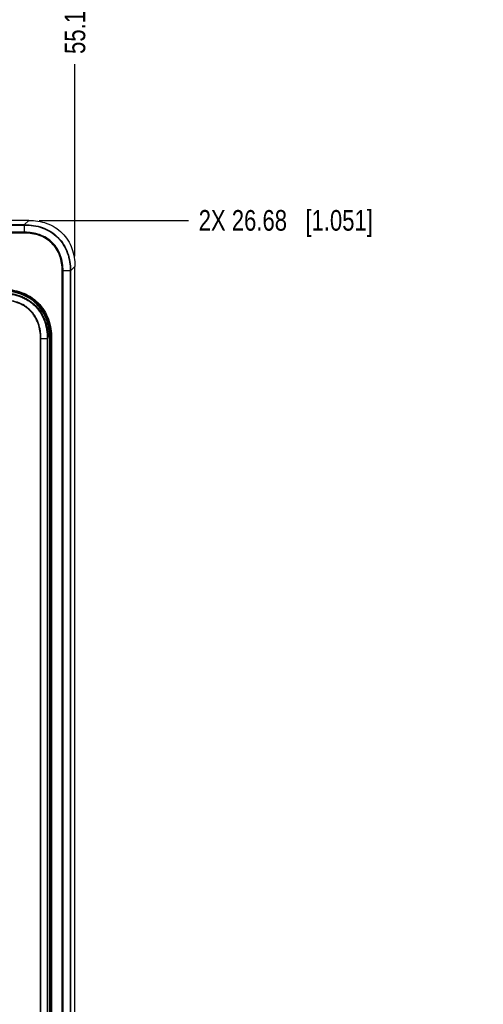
# Model space of a CAD drawing. Header units: inches. Extents: x 0 to 34, y 0 to 22.
# Tile 23 of 88: x 12.5 to 15.3, y 10.8 to 16.8. Entities that reach past the tile are written whole.
import ezdxf

# ---------------------------------------------------------------- set-up
doc = ezdxf.new("R2010")
doc.units = ezdxf.units.IN
doc.header["$LTSCALE"] = 1.87
doc.header["$MEASUREMENT"] = 0
doc.layers.get('0').update_dxf_attribs({"linetype": 'CONTINUOUS'})
doc.layers.add('DIMENSIONS', color=7, linetype='CONTINUOUS')
doc.styles.get("Standard").update_dxf_attribs({"font": 'txt', "width": 0.8})
doc.dimstyles.new('DIMSTYLE_1', dxfattribs={"dimtxt": 0.125, "dimasz": 0.18, "dimexe": 0.125, "dimexo": 0.0625, "dimgap": 0.03125, "dimtad": 0, "dimtih": 1, "dimtoh": 1, "dimdsep": 46, "dimtxsty": 'STANDARD', "dimblk": '_FILLED', "dimblk1": '_FILLED', "dimblk2": '_FILLED', "dimcen": 0.09, "dimadec": 0, "dimazin": 0, "dimtp": 0.001, "dimtm": 0.001, "dimtfac": 1, "dimtofl": 0, "dimtmove": 0, "dimatfit": 3, "dimldrblk": '_FILLED', "dimfxl": 1, "dimtolj": 1, "dimarcsym": 0})

# ---------------------------------------------------------------- blocks, each defined once
blk = doc.blocks.new('*D22')
at = {"layer": 'DIMENSIONS', "color": 2, "linetype": 'CONTINUOUS'}
blk.add_line((12.6538, 15.5909), (13.5582, 15.5909), dxfattribs=at)
at = {"layer": 'DIMENSIONS', "color": 2, "linetype": 'CONTINUOUS', "insert": (13.6207, 15.6534), "char_height": 0.125, "width": 1.625, "attachment_point": 1, "line_spacing_factor": 0.9}
blk.add_mtext('2X 26.68{\\Ftxt.shx;\\W1.000000;\\H0.125000; }[1.051]', dxfattribs=at)
blk = doc.blocks.new('_FILLED')
at = {"color": 0, "linetype": 'BYBLOCK'}
blk.add_solid([(0, 0), (-1, 0.174), (-1, -0.174)], dxfattribs=at)
blk = doc.blocks.new('*D23')
at = {"layer": 'DIMENSIONS', "color": 2, "linetype": 'CONTINUOUS'}
blk.add_line((12.6538, 8.2931), (13.5582, 8.2931), dxfattribs=at)
at = {"layer": 'DIMENSIONS', "color": 2, "linetype": 'CONTINUOUS', "insert": (13.6207, 8.3556), "char_height": 0.125, "width": 1.725, "attachment_point": 1, "line_spacing_factor": 0.9}
blk.add_mtext('2X 158.68{\\Ftxt.shx;\\W1.000000;\\H0.125000; }[6.247]', dxfattribs=at)
blk = doc.blocks.new('*D30')
at = {"layer": 'DIMENSIONS', "color": 2, "linetype": 'CONTINUOUS'}
blk.add_line((12.8707, 15.374), (12.8707, 16.5361), dxfattribs=at)
at = {"layer": 'DIMENSIONS', "color": 2, "linetype": 'CONTINUOUS', "insert": (12.8082, 16.5986), "char_height": 0.125, "width": 1.325, "attachment_point": 1, "rotation": 90, "line_spacing_factor": 0.9}
blk.add_mtext('55.18{\\Ftxt.shx;\\W1.000000;\\H0.125000; }[2.173]', dxfattribs=at)

msp = doc.modelspace()

# ---------------------------------------------------------------- linework, layer by layer
at = {"color": 7, "linetype": 'CONTINUOUS'}
for p, q in [((12.5913, 15.5909), (12.425, 15.5909)), ((12.4325, 15.565), (12.5653, 15.565)), ((12.5653, 15.565), (12.5652, 15.5626)), ((12.5653, 15.565), (12.5913, 15.5909)), ((12.4325, 15.5626), (12.5652, 15.5626)), ((12.5652, 15.5191), (12.4325, 15.5191)), ((12.5652, 15.5136), (12.4325, 15.5136)), ((12.5652, 15.5136), (12.5652, 15.5626)), ((12.7934, 8.5986), (12.7934, 15.2854)), ((12.7934, 15.2854), (12.7989, 15.2854)), ((12.7989, 8.5986), (12.7989, 15.2854)), ((12.8424, 15.2854), (12.7989, 15.2854)), ((12.8448, 15.2855), (12.8424, 15.2854)), ((12.8424, 15.2854), (12.8424, 8.5986)), ((12.8448, 15.2855), (12.8707, 15.3115)), ((12.8448, 15.2855), (12.8448, 8.5986)), ((12.8707, 8.5726), (12.8707, 15.3115)), ((12.6622, 9.009), (12.6622, 14.8751)), ((12.6622, 14.8751), (12.7073, 14.8751)), ((12.665, 9.009), (12.665, 14.8751)), ((12.7031, 14.8751), (12.7031, 9.009)), ((12.7043, 14.8751), (12.7043, 9.009)), ((12.7073, 9.009), (12.7073, 14.8751)), ((12.7178, 9.009), (12.7178, 14.8751)), ((12.7296, 14.8751), (12.7178, 14.8751)), ((12.7218, 9.009), (12.7218, 14.8751)), ((12.7256, 14.8751), (12.7256, 9.009)), ((12.7296, 14.8751), (12.7296, 9.009))]:
    msp.add_line(p, q, dxfattribs=at)
for points, knots in [([(12.5653, 15.565), (12.6022, 15.565), (12.6768, 15.554), (12.7742, 15.4944), (12.8339, 15.3969), (12.8448, 15.3224), (12.8448, 15.2855)], [0, 0, 0, 0, 0.250351, 0.500111, 0.749737, 1, 1, 1, 1]), ([(12.5913, 15.5909), (12.6281, 15.5909), (12.7027, 15.58), (12.8002, 15.5204), (12.8598, 15.4229), (12.8707, 15.3483), (12.8707, 15.3115)], [0, 0, 0, 0, 0.250316, 0.499997, 0.749678, 1, 1, 1, 1]), ([(12.5652, 15.5626), (12.6018, 15.5626), (12.6758, 15.5518), (12.7725, 15.4926), (12.8316, 15.3959), (12.8424, 15.322), (12.8424, 15.2854)], [0, 0, 0, 0, 0.250355, 0.500111, 0.749734, 1, 1, 1, 1]), ([(12.7989, 15.2854), (12.799, 15.3163), (12.7903, 15.3788), (12.741, 15.4612), (12.6586, 15.5105), (12.5962, 15.5191), (12.5652, 15.5191)], [0, 0, 0, 0, 0.250377, 0.499939, 0.749615, 1, 1, 1, 1]), ([(12.7934, 15.2854), (12.7935, 15.3156), (12.785, 15.3767), (12.737, 15.4572), (12.6565, 15.5053), (12.5954, 15.5136), (12.5652, 15.5136)], [0, 0, 0, 0, 0.250388, 0.499939, 0.749603, 1, 1, 1, 1]), ([(12.4305, 15.1742), (12.47, 15.1742), (12.5301, 15.1651), (12.6019, 15.1308), (12.6489, 15.0935), (12.6861, 15.0465), (12.7205, 14.9747), (12.7296, 14.9146), (12.7296, 14.8751)], [0, 0, 0, 0, 0.249558, 0.374772, 0.499986, 0.625214, 0.750438, 1, 1, 1, 1]), ([(12.4305, 15.1702), (12.4694, 15.1702), (12.5288, 15.1613), (12.5997, 15.1275), (12.6461, 15.0907), (12.6828, 15.0443), (12.7167, 14.9735), (12.7256, 14.9141), (12.7256, 14.8751)], [0, 0, 0, 0, 0.249561, 0.374773, 0.499986, 0.625212, 0.750435, 1, 1, 1, 1]), ([(12.7218, 14.8751), (12.7218, 14.9136), (12.713, 14.9722), (12.6796, 15.0422), (12.6433, 15.0879), (12.5976, 15.1242), (12.5276, 15.1576), (12.4689, 15.1664), (12.4305, 15.1664)], [0, 0, 0, 0, 0.249591, 0.374818, 0.500032, 0.625226, 0.750428, 1, 1, 1, 1]), ([(12.7178, 14.8751), (12.7178, 14.913), (12.7092, 14.9709), (12.6763, 15.04), (12.6405, 15.0851), (12.5954, 15.1209), (12.5263, 15.1538), (12.4684, 15.1625), (12.4305, 15.1625)], [0, 0, 0, 0, 0.249594, 0.37482, 0.500032, 0.625224, 0.750425, 1, 1, 1, 1]), ([(12.4305, 15.1519), (12.4488, 15.1519), (12.4764, 15.1499), (12.5124, 15.1424), (12.5388, 15.1343), (12.5642, 15.1237), (12.5884, 15.1104), (12.6109, 15.0945), (12.6315, 15.0761), (12.6499, 15.0555), (12.6657, 15.033), (12.679, 15.0088), (12.6897, 14.9834), (12.6978, 14.957), (12.7052, 14.921), (12.7073, 14.8934), (12.7073, 14.8751)], [0, 0, 0, 0, 0.124939, 0.187456, 0.249969, 0.312481, 0.374989, 0.437495, 0.5, 0.562505, 0.625011, 0.687519, 0.750031, 0.812544, 0.875061, 1, 1, 1, 1]), ([(12.4305, 15.1489), (12.4486, 15.1489), (12.4759, 15.1468), (12.5115, 15.1395), (12.5376, 15.1315), (12.5627, 15.121), (12.5867, 15.1078), (12.609, 15.0921), (12.6293, 15.0739), (12.6475, 15.0536), (12.6632, 15.0313), (12.6764, 15.0074), (12.6869, 14.9822), (12.6949, 14.9561), (12.7022, 14.9205), (12.7043, 14.8932), (12.7043, 14.8751)], [0, 0, 0, 0, 0.12494, 0.187455, 0.249966, 0.312474, 0.374982, 0.437492, 0.500004, 0.562514, 0.625022, 0.687529, 0.750038, 0.812549, 0.875064, 1, 1, 1, 1]), ([(12.4305, 15.1477), (12.4486, 15.1477), (12.4757, 15.1457), (12.5112, 15.1383), (12.5371, 15.1304), (12.5622, 15.1199), (12.586, 15.1068), (12.6082, 15.0912), (12.6285, 15.0731), (12.6466, 15.0528), (12.6622, 15.0306), (12.6753, 15.0068), (12.6858, 14.9817), (12.6937, 14.9558), (12.701, 14.9203), (12.7031, 14.8932), (12.7031, 14.8751)], [0, 0, 0, 0, 0.12494, 0.187455, 0.249966, 0.312474, 0.374982, 0.437492, 0.500004, 0.562514, 0.625022, 0.687529, 0.750038, 0.812549, 0.875064, 1, 1, 1, 1]), ([(12.665, 14.8751), (12.665, 14.8829), (12.6644, 14.8985), (12.6609, 14.9295), (12.6516, 14.9675), (12.6349, 15.003), (12.6171, 15.0286), (12.6015, 15.0461), (12.584, 15.0617), (12.5584, 15.0795), (12.5229, 15.0962), (12.4773, 15.1073), (12.4461, 15.1096), (12.4305, 15.1096)], [0, 0, 0, 0, 0.062549, 0.125098, 0.250062, 0.374969, 0.437506, 0.500043, 0.562579, 0.625118, 0.750027, 0.874993, 1, 1, 1, 1]), ([(12.6622, 14.8751), (12.6622, 14.8905), (12.66, 14.9213), (12.649, 14.9664), (12.6326, 15.0015), (12.6149, 15.0269), (12.5996, 15.0442), (12.5822, 15.0595), (12.5569, 15.0772), (12.5218, 15.0937), (12.4767, 15.1046), (12.4459, 15.1068), (12.4305, 15.1068)], [0, 0, 0, 0, 0.125016, 0.249992, 0.37491, 0.437453, 0.499996, 0.562538, 0.625082, 0.750002, 0.874981, 1, 1, 1, 1])]:
    msp.add_open_spline(points, degree=3, knots=knots, dxfattribs=at)

# ---------------------------------------------------------------- dimensions: what is measured, and where the dimension line sits
at = {"layer": 'DIMENSIONS', "color": 2, "linetype": 'CONTINUOUS'}
dim = msp.add_ordinate_dim(feature_location=(12.8707, 15.374), offset=(0, 1.1621), dtype=1, origin=(10.6982, 15.3115), dimstyle='DIMSTYLE_1', dxfattribs=at)
dim.commit()
dim.dimension.update_dxf_attribs({"geometry": '*D30', "text_midpoint": (12.8707, 17.2611)})
for feature_location, picture, middle in [((12.6538, 15.5909), '*D22', (14.4332, 15.5909)), ((12.6538, 8.2931), '*D23', (14.4832, 8.2931))]:
    dim = msp.add_ordinate_dim(feature_location=feature_location, offset=(0.9045, 0), dtype=0, origin=(12.5913, 14.5405), text='2X <>', dimstyle='DIMSTYLE_1', dxfattribs=at)
    dim.commit()
    dim.dimension.update_dxf_attribs({"geometry": picture, "text_midpoint": middle})

doc.saveas('drawing.dxf')
